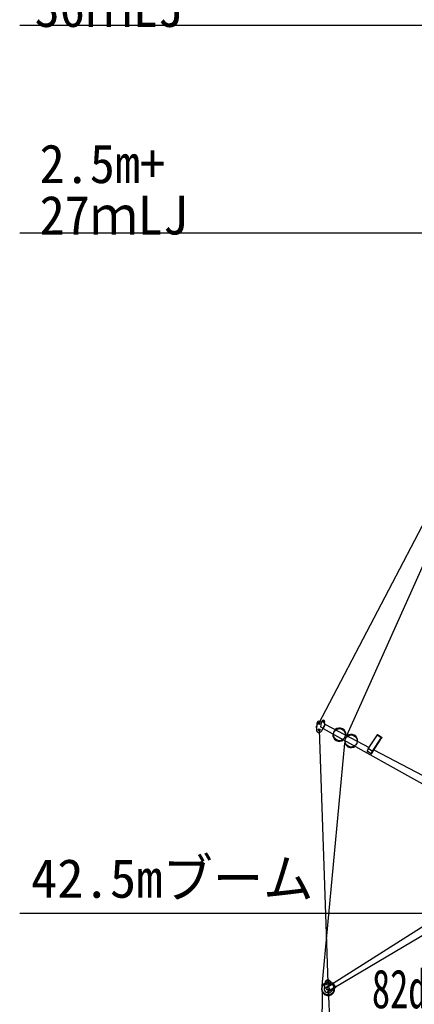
# Model space of a CAD drawing. Extents: x -441179 to 62702, y -334860 to 51651.
# Tile 46 of 68: x -163082 to -146820, y -271883 to -231285. Entities that reach past the tile are written whole.
import ezdxf

# ---------------------------------------------------------------- set-up
doc = ezdxf.new("R2010")
doc.units = 0
doc.layers.get('0').update_dxf_attribs({"linetype": 'CONTINUOUS'})

msp = doc.modelspace()

# ---------------------------------------------------------------- linework, layer by layer
at = {"color": 151, "linetype": 'Continuous'}
for p, q in [((-149598.318623, -260805.149367), (-113588.87768, -180251.683162)), ((-150752.035333, -260304.536144), (-128576.937846, -217835.569457)), ((-150650.261661, -260255.150969), (-150711.421478, -260224.222946)), ((-150662.14997, -260277.069798), (-150620.015133, -260199.383349)), ((-150862.927885, -260419.229671), (-150865.85505, -260489.168428)), ((-150865.85505, -260489.168428), (-150849.869048, -260489.837494)), ((-150862.927885, -260419.229671), (-150846.941883, -260419.898737)), ((-150841.956228, -260300.776487), (-150852.796213, -260559.77625)), ((-150742.890358, -260564.377742), (-150382.834461, -270988.50543)), ((-150662.149976, -260277.069109), (-150685.689839, -260446.320055)), ((-150685.689746, -260446.320543), (-150583.721966, -260501.624857)), ((-150646.564238, -260617.49081), (-150488.369425, -260325.81783)), ((-150590.396523, -260513.931125), (-150576.332001, -260521.559306)), ((-150576.332001, -260521.559306), (-150474.304904, -260333.446011)), ((-150571.563881, -260512.769496), (-145893.325258, -263129.739597)), ((-150528.065625, -260281.548872), (-150514.531223, -260256.594707)), ((-150493.136748, -260334.607619), (-150515.991595, -260322.211825)), ((-150488.369425, -260325.81783), (-150474.304904, -260333.446011)), ((-150479.071555, -260342.236011), (-148677.996524, -261288.85981)), ((-148715.27775, -261346.451556), (-148341.72899, -260769.377412)), ((-148589.642764, -261551.664628), (-148158.863582, -260886.178475)), ((-148542.445368, -261445.821566), (-148173.943248, -260876.54369)), ((-148346.785721, -260766.147738), (-148338.091409, -260752.716393)), ((-148346.702441, -260766.202743), (-148153.723277, -260889.462083)), ((-148338.08997, -260752.718755), (-148145.110807, -260875.978095)), ((-148153.806851, -260889.408149), (-148145.112539, -260875.976804)), ((-150612.748694, -271117.230167), (-149681.899324, -261110.199318)), ((-148759.377918, -261443.565926), (-148713.677823, -261344.521217)), ((-148757.195943, -261449.577836), (-148711.910104, -261351.430934)), ((-148553.168418, -261446.025978), (-148703.197788, -261348.909714)), ((-148550.089153, -261440.873629), (-148700.757964, -261343.343445)), ((-148551.516892, -261453.049705), (-148548.800541, -261448.85337)), ((-148485.140651, -261390.222582), (-145734.0875, -262836.143678)), ((-148604.165829, -261554.770616), (-148755.546224, -261456.779813)), ((-148596.267217, -261551.720927), (-148550.982912, -261453.57735)), ((-148592.702854, -261554.736823), (-148546.261701, -261454.086037)), ((-150623.176734, -271337.646957), (-150843.060021, -307701.474603)), ((-150373.873524, -271248.34918), (-148516.077392, -309773.874016))]:
    msp.add_line(p, q, dxfattribs=at)
at = {"color": 7, "linetype": 'Continuous'}
for p, q in [((-163081.509855, -231511.800774), (-129339.884276, -231511.800774)), ((-163081.509855, -240071.289055), (-132121.054198, -240071.289055)), ((-163081.509855, -268127.311094), (-142820.291338, -268127.311094))]:
    msp.add_line(p, q, dxfattribs=at)
at = {"color": 190, "linetype": 'Continuous'}
for p, q in [((-150165.792734, -271005.738802), (-145664.53202, -268156.573428)), ((-145483.614339, -268451.502739), (-150063.305893, -271172.811168)), ((-150491.442267, -270971.07326), (-150531.848811, -271222.997935)), ((-150490.550665, -271207.300498), (-150178.381205, -271015.808286)), ((-150482.184382, -271220.939161), (-150170.014922, -271029.44695)), ((-150398.523043, -271357.323377), (-150086.353583, -271165.831165)), ((-150390.156777, -271370.962014), (-150077.987317, -271179.469803)), ((-150184.655403, -271005.577733), (-150314.358195, -270902.415338)), ((-150071.713421, -271189.698455), (-150266.183658, -271366.683256)), ((-150184.655821, -271005.579445), (-150171.014036, -270997.211247)), ((-150071.713036, -271189.698098), (-150184.655821, -271005.579445)), ((-150058.07791, -271181.333986), (-150171.020823, -270997.215124)), ((-150071.712796, -271189.698488), (-150058.077671, -271181.334376)), ((-150482.184638, -271220.938745), (-150490.55092, -271207.300081)), ((-150398.523282, -271357.322987), (-150390.157255, -271370.961234))]:
    msp.add_line(p, q, dxfattribs=at)
at = {"color": 151, "linetype": 'Continuous'}
for centre, radius in [((-150567.267285, -260227.978163), 28.499995), ((-150742.890358, -260564.377742), 44.999977), ((-150752.033208, -260304.539008), 34.999978)]:
    msp.add_circle(centre, radius, dxfattribs=at)
at = {"color": 255, "linetype": 'Continuous'}
for centre in [(-149906.403862, -260763.183399), (-149422.931576, -261025.394078)]:
    msp.add_circle(centre, 249.999955, dxfattribs=at)
at = {"color": 200, "linetype": 'Continuous'}
msp.add_circle((-150373.865711, -271248.345274), 250, dxfattribs=at)
at = {"color": 190, "linetype": 'Continuous'}
for centre, radius in [((-150382.834461, -270988.50543), 99.999985), ((-150373.873523, -271248.34918), 59.999985), ((-150382.834461, -270988.50543), 44.999985)]:
    msp.add_circle(centre, radius, dxfattribs=at)
at = {"color": 151, "linetype": 'Continuous'}
for centre, radius, start, end in [((-150752.033208, -260304.539008), 89.999969, 63.174655, 177.603383), ((-150567.273178, -260227.989028), 59.999989, 331.525893, 151.525993), ((-150742.890358, -260564.377742), 109.99998, 177.603383, 331.525974), ((-150501.694648, -260295.851712), 29.999995, 151.525993, 241.525976), ((-149906.403862, -260763.183399), 272.499951, 355.208433, 129.339773), ((-149906.403862, -260763.183399), 272.499951, 173.712033, 307.84339), ((-149422.931576, -261025.394078), 272.499951, 175.364119, 306.19127), ((-149422.931576, -261025.394078), 272.499951, 356.856322, 127.691894), ((-148749.842239, -261447.964159), 10.499997, 155.231016, 237.08444), ((-148751.744511, -261452.094179), 5.999999, 155.231016, 237.08444), ((-148706.46339, -261352.154595), 10.499997, 57.084421, 177.094288), ((-148706.460419, -261353.943449), 5.999999, 57.084421, 155.231016), ((-148556.430933, -261451.062744), 5.999999, 335.230987, 57.084404), ((-148555.795698, -261449.686691), 10.499997, 335.230987, 57.084404), ((-148601.716713, -261549.208392), 5.999999, 237.08444, 335.230987), ((-148598.45911, -261545.955109), 10.499997, 237.08444, 327.084412)]:
    msp.add_arc(centre, radius, start, end, dxfattribs=at)
at = {"color": 190, "linetype": 'Continuous'}
for centre, radius, start, end in [((-150373.865711, -271248.345274), 272.5, 116.844374, 6.349873), ((-150382.834461, -270988.50543), 109.999985, 51.502126, 170.887781), ((-150373.873523, -271248.34918), 160, 170.887836, 312.304881)]:
    msp.add_arc(centre, radius, start, end, dxfattribs=at)

# ---------------------------------------------------------------- texts
at = {"color": 7, "linetype": 'Continuous', "char_height": 1600, "attachment_point": 1, "line_spacing_factor": 0.794286}
for s, insert in [('\\W0.950117;\\A1;2.5m+\\P36ｍLJ', (-162466.191433, -227864.778695)), ('\\W0.950117;\\A1;2.5m+\\P27ｍLJ', (-162260.694614, -236424.266976)), ('\\W0.996425;\\A1;42.5mブーム', (-162618.148027, -265889.982265)), ('\\W0.687500;\\A1;82deg', (-148565.456144, -270445.002406))]:
    msp.add_mtext(s, dxfattribs=dict(at, insert=insert))

doc.saveas('drawing.dxf')
